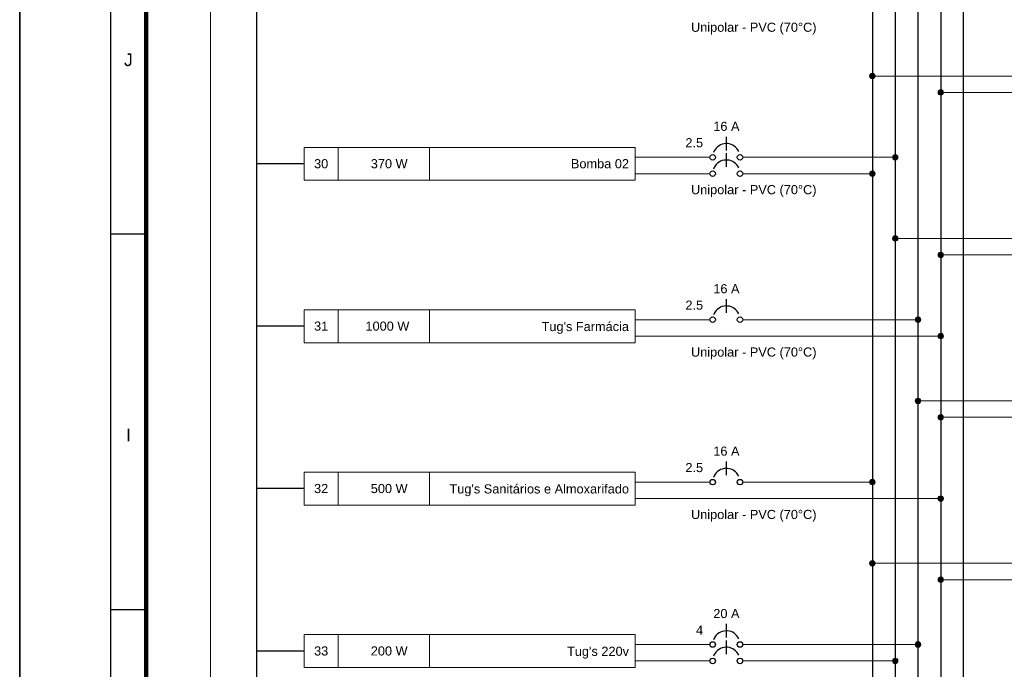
# Model space of a CAD drawing. Extents: x 5066 to 9756, y -2696 to -1109.
# Tile 26 of 208: x 9367 to 9387, y -2637 to -2624. Entities that reach past the tile are written whole.
import ezdxf
from ezdxf.enums import TextEntityAlignment as Align

# ---------------------------------------------------------------- set-up
doc = ezdxf.new("R2010")
doc.units = 0
doc.header["$MEASUREMENT"] = 0
doc.linetypes.add('NULL', pattern=[0])
doc.layers.add('Carimbo', color=2, linetype='CONTINUOUS')
doc.layers.add('Prancha', color=1, linetype='CONTINUOUS')
for name, color, linetype, lineweight in [('DI-Barramento Fase 2', 6, 'CONTINUOUS', 30), ('DI-Barramento Neutro', 6, 'CONTINUOUS', 30), ('DI-Disjuntor', 3, 'CONTINUOUS', 30), ('DI-Fios', 3, 'CONTINUOUS', 30), ('DI-Linhas do diagrama', 3, 'CONTINUOUS', 20), ('DI-Pontilhado', 3, 'CONTINUOUS', 20), ('DI-Textos do diagrama', 2, 'CONTINUOUS', 20)]:
    doc.layers.add(name, color=color, linetype=linetype, lineweight=lineweight)
doc.styles.add('Arial', font='arial.ttf')
doc.styles.add('SWIS', font='swisse.ttf')

# ---------------------------------------------------------------- blocks, each defined once
blk = doc.blocks.new('Folha A0')
at = {"layer": 'Prancha', "color": 1}
for p, q in [((-119.8, 0), (-119.8, 84.1)), ((-118, 0), (-118, 84.1)), ((-117.3, 66.825), (-118, 66.825))]:
    blk.add_line(p, q, dxfattribs=at)
at = {"layer": 'Prancha', "color": 4, "lineweight": 100}
blk.add_line((-117.3, 0.7), (-117.3, 83.4), dxfattribs=at)
at = {"layer": 'Prancha', "color": 2}
blk.add_line((-118, 59.4), (-117.3, 59.4), dxfattribs=at)
at = {"layer": 'Prancha', "color": 1}
blk.add_lwpolyline([(-119.8, 0), (0, 0), (0, 84.1), (-119.8, 84.1)], close=True, dxfattribs=at)
at = {"layer": 'Prancha', "color": 1, "style": 'SWIS'}
for s, p in [('J', (-117.65, 70.078)), ('I', (-117.65, 62.653))]:
    blk.add_text(s, height=0.25, dxfattribs=at).set_placement(p, align=Align.BOTTOM_CENTER)

msp = doc.modelspace()

# ---------------------------------------------------------------- hatches: boundary and pattern name
at = {"layer": 'DI-Linhas do diagrama', "linetype": 'Continuous'}
for points in [[(9384.128, -2625.244), (9384.128, -2625.24), (9384.127, -2625.235), (9384.126, -2625.23), (9384.125, -2625.226), (9384.123, -2625.222), (9384.121, -2625.217), (9384.118, -2625.213), (9384.115, -2625.21), (9384.112, -2625.206), (9384.109, -2625.203), (9384.105, -2625.2), (9384.101, -2625.198), (9384.097, -2625.195), (9384.092, -2625.194), (9384.088, -2625.192), (9384.083, -2625.191), (9384.078, -2625.191), (9384.074, -2625.19), (9384.069, -2625.191), (9384.064, -2625.191), (9384.06, -2625.192), (9384.055, -2625.194), (9384.051, -2625.195), (9384.047, -2625.198), (9384.043, -2625.2), (9384.039, -2625.203), (9384.035, -2625.206), (9384.032, -2625.21), (9384.029, -2625.213), (9384.027, -2625.217), (9384.025, -2625.222), (9384.023, -2625.226), (9384.021, -2625.23), (9384.02, -2625.235), (9384.02, -2625.24), (9384.02, -2625.244), (9384.02, -2625.249), (9384.02, -2625.254), (9384.021, -2625.258), (9384.023, -2625.263), (9384.025, -2625.267), (9384.027, -2625.272), (9384.029, -2625.276), (9384.032, -2625.279), (9384.035, -2625.283), (9384.039, -2625.286), (9384.043, -2625.289), (9384.047, -2625.291), (9384.051, -2625.294), (9384.055, -2625.295), (9384.06, -2625.297), (9384.064, -2625.298), (9384.069, -2625.298), (9384.074, -2625.299), (9384.078, -2625.298), (9384.083, -2625.298), (9384.088, -2625.297), (9384.092, -2625.295), (9384.097, -2625.294), (9384.101, -2625.291), (9384.105, -2625.289), (9384.109, -2625.286), (9384.112, -2625.283), (9384.115, -2625.279), (9384.118, -2625.276), (9384.121, -2625.272), (9384.123, -2625.267), (9384.125, -2625.263), (9384.126, -2625.258), (9384.127, -2625.254), (9384.128, -2625.249)], [(9385.482, -2625.569), (9385.481, -2625.565), (9385.481, -2625.56), (9385.48, -2625.555), (9385.478, -2625.551), (9385.477, -2625.546), (9385.474, -2625.542), (9385.472, -2625.538), (9385.469, -2625.535), (9385.466, -2625.531), (9385.462, -2625.528), (9385.459, -2625.525), (9385.455, -2625.522), (9385.45, -2625.52), (9385.446, -2625.518), (9385.442, -2625.517), (9385.437, -2625.516), (9385.432, -2625.515), (9385.427, -2625.515), (9385.423, -2625.515), (9385.418, -2625.516), (9385.413, -2625.517), (9385.409, -2625.518), (9385.405, -2625.52), (9385.4, -2625.522), (9385.396, -2625.525), (9385.393, -2625.528), (9385.389, -2625.531), (9385.386, -2625.535), (9385.383, -2625.538), (9385.381, -2625.542), (9385.378, -2625.546), (9385.377, -2625.551), (9385.375, -2625.555), (9385.374, -2625.56), (9385.374, -2625.565), (9385.373, -2625.569), (9385.374, -2625.574), (9385.374, -2625.579), (9385.375, -2625.583), (9385.377, -2625.588), (9385.378, -2625.592), (9385.381, -2625.596), (9385.383, -2625.6), (9385.386, -2625.604), (9385.389, -2625.608), (9385.393, -2625.611), (9385.396, -2625.614), (9385.4, -2625.616), (9385.405, -2625.618), (9385.409, -2625.62), (9385.413, -2625.622), (9385.418, -2625.623), (9385.423, -2625.623), (9385.427, -2625.624), (9385.432, -2625.623), (9385.437, -2625.623), (9385.442, -2625.622), (9385.446, -2625.62), (9385.45, -2625.618), (9385.455, -2625.616), (9385.459, -2625.614), (9385.462, -2625.611), (9385.466, -2625.608), (9385.469, -2625.604), (9385.472, -2625.6), (9385.474, -2625.596), (9385.477, -2625.592), (9385.478, -2625.588), (9385.48, -2625.583), (9385.481, -2625.579), (9385.481, -2625.574)], [(9384.579, -2626.851), (9384.579, -2626.846), (9384.578, -2626.842), (9384.577, -2626.837), (9384.576, -2626.832), (9384.574, -2626.828), (9384.572, -2626.824), (9384.569, -2626.82), (9384.566, -2626.816), (9384.563, -2626.813), (9384.56, -2626.809), (9384.556, -2626.807), (9384.552, -2626.804), (9384.548, -2626.802), (9384.544, -2626.8), (9384.539, -2626.799), (9384.534, -2626.798), (9384.53, -2626.797), (9384.525, -2626.797), (9384.52, -2626.797), (9384.516, -2626.798), (9384.511, -2626.799), (9384.506, -2626.8), (9384.502, -2626.802), (9384.498, -2626.804), (9384.494, -2626.807), (9384.49, -2626.809), (9384.487, -2626.813), (9384.484, -2626.816), (9384.481, -2626.82), (9384.478, -2626.824), (9384.476, -2626.828), (9384.474, -2626.832), (9384.473, -2626.837), (9384.472, -2626.842), (9384.471, -2626.846), (9384.471, -2626.851), (9384.471, -2626.856), (9384.472, -2626.86), (9384.473, -2626.865), (9384.474, -2626.869), (9384.476, -2626.874), (9384.478, -2626.878), (9384.481, -2626.882), (9384.484, -2626.886), (9384.487, -2626.889), (9384.49, -2626.892), (9384.494, -2626.895), (9384.498, -2626.898), (9384.502, -2626.9), (9384.506, -2626.902), (9384.511, -2626.903), (9384.516, -2626.904), (9384.52, -2626.905), (9384.525, -2626.905), (9384.53, -2626.905), (9384.534, -2626.904), (9384.539, -2626.903), (9384.544, -2626.902), (9384.548, -2626.9), (9384.552, -2626.898), (9384.556, -2626.895), (9384.56, -2626.892), (9384.563, -2626.889), (9384.566, -2626.886), (9384.569, -2626.882), (9384.572, -2626.878), (9384.574, -2626.874), (9384.576, -2626.869), (9384.577, -2626.865), (9384.578, -2626.86), (9384.579, -2626.856)], [(9384.128, -2627.176), (9384.128, -2627.171), (9384.127, -2627.166), (9384.126, -2627.162), (9384.125, -2627.157), (9384.123, -2627.153), (9384.121, -2627.149), (9384.118, -2627.145), (9384.115, -2627.141), (9384.112, -2627.138), (9384.109, -2627.134), (9384.105, -2627.131), (9384.101, -2627.129), (9384.097, -2627.127), (9384.092, -2627.125), (9384.088, -2627.123), (9384.083, -2627.122), (9384.078, -2627.122), (9384.074, -2627.122), (9384.069, -2627.122), (9384.064, -2627.122), (9384.06, -2627.123), (9384.055, -2627.125), (9384.051, -2627.127), (9384.047, -2627.129), (9384.043, -2627.131), (9384.039, -2627.134), (9384.035, -2627.138), (9384.032, -2627.141), (9384.029, -2627.145), (9384.027, -2627.149), (9384.025, -2627.153), (9384.023, -2627.157), (9384.021, -2627.162), (9384.02, -2627.166), (9384.02, -2627.171), (9384.02, -2627.176), (9384.02, -2627.181), (9384.02, -2627.185), (9384.021, -2627.19), (9384.023, -2627.194), (9384.025, -2627.199), (9384.027, -2627.203), (9384.029, -2627.207), (9384.032, -2627.211), (9384.035, -2627.214), (9384.039, -2627.217), (9384.043, -2627.22), (9384.047, -2627.223), (9384.051, -2627.225), (9384.055, -2627.227), (9384.06, -2627.228), (9384.064, -2627.229), (9384.069, -2627.23), (9384.074, -2627.23), (9384.078, -2627.23), (9384.083, -2627.229), (9384.088, -2627.228), (9384.092, -2627.227), (9384.097, -2627.225), (9384.101, -2627.223), (9384.105, -2627.22), (9384.109, -2627.217), (9384.112, -2627.214), (9384.115, -2627.211), (9384.118, -2627.207), (9384.121, -2627.203), (9384.123, -2627.199), (9384.125, -2627.194), (9384.126, -2627.19), (9384.127, -2627.185), (9384.128, -2627.181)], [(9384.579, -2628.457), (9384.579, -2628.453), (9384.578, -2628.448), (9384.577, -2628.443), (9384.576, -2628.439), (9384.574, -2628.434), (9384.572, -2628.43), (9384.569, -2628.426), (9384.566, -2628.423), (9384.563, -2628.419), (9384.56, -2628.416), (9384.556, -2628.413), (9384.552, -2628.41), (9384.548, -2628.408), (9384.544, -2628.406), (9384.539, -2628.405), (9384.534, -2628.404), (9384.53, -2628.403), (9384.525, -2628.403), (9384.52, -2628.403), (9384.516, -2628.404), (9384.511, -2628.405), (9384.506, -2628.406), (9384.502, -2628.408), (9384.498, -2628.41), (9384.494, -2628.413), (9384.49, -2628.416), (9384.487, -2628.419), (9384.484, -2628.423), (9384.481, -2628.426), (9384.478, -2628.43), (9384.476, -2628.434), (9384.474, -2628.439), (9384.473, -2628.443), (9384.472, -2628.448), (9384.471, -2628.453), (9384.471, -2628.457), (9384.471, -2628.462), (9384.472, -2628.467), (9384.473, -2628.471), (9384.474, -2628.476), (9384.476, -2628.48), (9384.478, -2628.484), (9384.481, -2628.488), (9384.484, -2628.492), (9384.487, -2628.496), (9384.49, -2628.499), (9384.494, -2628.502), (9384.498, -2628.504), (9384.502, -2628.506), (9384.506, -2628.508), (9384.511, -2628.51), (9384.516, -2628.511), (9384.52, -2628.511), (9384.525, -2628.512), (9384.53, -2628.511), (9384.534, -2628.511), (9384.539, -2628.51), (9384.544, -2628.508), (9384.548, -2628.506), (9384.552, -2628.504), (9384.556, -2628.502), (9384.56, -2628.499), (9384.563, -2628.496), (9384.566, -2628.492), (9384.569, -2628.488), (9384.572, -2628.484), (9384.574, -2628.48), (9384.576, -2628.476), (9384.577, -2628.471), (9384.578, -2628.467), (9384.579, -2628.462)], [(9385.482, -2628.782), (9385.481, -2628.778), (9385.481, -2628.773), (9385.48, -2628.768), (9385.478, -2628.764), (9385.477, -2628.759), (9385.474, -2628.755), (9385.472, -2628.751), (9385.469, -2628.747), (9385.466, -2628.744), (9385.462, -2628.741), (9385.459, -2628.738), (9385.455, -2628.735), (9385.45, -2628.733), (9385.446, -2628.731), (9385.442, -2628.73), (9385.437, -2628.729), (9385.432, -2628.728), (9385.427, -2628.728), (9385.423, -2628.728), (9385.418, -2628.729), (9385.413, -2628.73), (9385.409, -2628.731), (9385.405, -2628.733), (9385.4, -2628.735), (9385.396, -2628.738), (9385.393, -2628.741), (9385.389, -2628.744), (9385.386, -2628.747), (9385.383, -2628.751), (9385.381, -2628.755), (9385.378, -2628.759), (9385.377, -2628.764), (9385.375, -2628.768), (9385.374, -2628.773), (9385.374, -2628.778), (9385.373, -2628.782), (9385.374, -2628.787), (9385.374, -2628.792), (9385.375, -2628.796), (9385.377, -2628.801), (9385.378, -2628.805), (9385.381, -2628.809), (9385.383, -2628.813), (9385.386, -2628.817), (9385.389, -2628.821), (9385.393, -2628.824), (9385.396, -2628.827), (9385.4, -2628.829), (9385.405, -2628.831), (9385.409, -2628.833), (9385.413, -2628.835), (9385.418, -2628.836), (9385.423, -2628.836), (9385.427, -2628.836), (9385.432, -2628.836), (9385.437, -2628.836), (9385.442, -2628.835), (9385.446, -2628.833), (9385.45, -2628.831), (9385.455, -2628.829), (9385.459, -2628.827), (9385.462, -2628.824), (9385.466, -2628.821), (9385.469, -2628.817), (9385.472, -2628.813), (9385.474, -2628.809), (9385.477, -2628.805), (9385.478, -2628.801), (9385.48, -2628.796), (9385.481, -2628.792), (9385.481, -2628.787)], [(9385.03, -2630.064), (9385.03, -2630.059), (9385.03, -2630.054), (9385.029, -2630.05), (9385.027, -2630.045), (9385.025, -2630.041), (9385.023, -2630.037), (9385.021, -2630.033), (9385.018, -2630.029), (9385.015, -2630.026), (9385.011, -2630.022), (9385.007, -2630.019), (9385.003, -2630.017), (9384.999, -2630.015), (9384.995, -2630.013), (9384.99, -2630.011), (9384.986, -2630.01), (9384.981, -2630.01), (9384.976, -2630.01), (9384.972, -2630.01), (9384.967, -2630.01), (9384.962, -2630.011), (9384.958, -2630.013), (9384.953, -2630.015), (9384.949, -2630.017), (9384.945, -2630.019), (9384.941, -2630.022), (9384.938, -2630.026), (9384.935, -2630.029), (9384.932, -2630.033), (9384.929, -2630.037), (9384.927, -2630.041), (9384.925, -2630.045), (9384.924, -2630.05), (9384.923, -2630.054), (9384.922, -2630.059), (9384.922, -2630.064), (9384.922, -2630.069), (9384.923, -2630.073), (9384.924, -2630.078), (9384.925, -2630.082), (9384.927, -2630.087), (9384.929, -2630.091), (9384.932, -2630.095), (9384.935, -2630.099), (9384.938, -2630.102), (9384.941, -2630.105), (9384.945, -2630.108), (9384.949, -2630.111), (9384.953, -2630.113), (9384.958, -2630.115), (9384.962, -2630.116), (9384.967, -2630.117), (9384.972, -2630.118), (9384.976, -2630.118), (9384.981, -2630.118), (9384.986, -2630.117), (9384.99, -2630.116), (9384.995, -2630.115), (9384.999, -2630.113), (9385.003, -2630.111), (9385.007, -2630.108), (9385.011, -2630.105), (9385.015, -2630.102), (9385.018, -2630.099), (9385.021, -2630.095), (9385.023, -2630.091), (9385.025, -2630.087), (9385.027, -2630.082), (9385.029, -2630.078), (9385.03, -2630.073), (9385.03, -2630.069)], [(9385.482, -2630.389), (9385.481, -2630.384), (9385.481, -2630.379), (9385.48, -2630.375), (9385.478, -2630.37), (9385.477, -2630.366), (9385.474, -2630.362), (9385.472, -2630.358), (9385.469, -2630.354), (9385.466, -2630.35), (9385.462, -2630.347), (9385.459, -2630.344), (9385.455, -2630.342), (9385.45, -2630.34), (9385.446, -2630.338), (9385.442, -2630.336), (9385.437, -2630.335), (9385.432, -2630.335), (9385.427, -2630.335), (9385.423, -2630.335), (9385.418, -2630.335), (9385.413, -2630.336), (9385.409, -2630.338), (9385.405, -2630.34), (9385.4, -2630.342), (9385.396, -2630.344), (9385.393, -2630.347), (9385.389, -2630.35), (9385.386, -2630.354), (9385.383, -2630.358), (9385.381, -2630.362), (9385.378, -2630.366), (9385.377, -2630.37), (9385.375, -2630.375), (9385.374, -2630.379), (9385.374, -2630.384), (9385.373, -2630.389), (9385.374, -2630.393), (9385.374, -2630.398), (9385.375, -2630.403), (9385.377, -2630.407), (9385.378, -2630.412), (9385.381, -2630.416), (9385.383, -2630.42), (9385.386, -2630.424), (9385.389, -2630.427), (9385.393, -2630.43), (9385.396, -2630.433), (9385.4, -2630.436), (9385.405, -2630.438), (9385.409, -2630.44), (9385.413, -2630.441), (9385.418, -2630.442), (9385.423, -2630.443), (9385.427, -2630.443), (9385.432, -2630.443), (9385.437, -2630.442), (9385.442, -2630.441), (9385.446, -2630.44), (9385.45, -2630.438), (9385.455, -2630.436), (9385.459, -2630.433), (9385.462, -2630.43), (9385.466, -2630.427), (9385.469, -2630.424), (9385.472, -2630.42), (9385.474, -2630.416), (9385.477, -2630.412), (9385.478, -2630.407), (9385.48, -2630.403), (9385.481, -2630.398), (9385.481, -2630.393)], [(9385.03, -2631.67), (9385.03, -2631.666), (9385.03, -2631.661), (9385.029, -2631.656), (9385.027, -2631.652), (9385.025, -2631.647), (9385.023, -2631.643), (9385.021, -2631.639), (9385.018, -2631.635), (9385.015, -2631.632), (9385.011, -2631.629), (9385.007, -2631.626), (9385.003, -2631.623), (9384.999, -2631.621), (9384.995, -2631.619), (9384.99, -2631.618), (9384.986, -2631.617), (9384.981, -2631.616), (9384.976, -2631.616), (9384.972, -2631.616), (9384.967, -2631.617), (9384.962, -2631.618), (9384.958, -2631.619), (9384.953, -2631.621), (9384.949, -2631.623), (9384.945, -2631.626), (9384.941, -2631.629), (9384.938, -2631.632), (9384.935, -2631.635), (9384.932, -2631.639), (9384.929, -2631.643), (9384.927, -2631.647), (9384.925, -2631.652), (9384.924, -2631.656), (9384.923, -2631.661), (9384.922, -2631.666), (9384.922, -2631.67), (9384.922, -2631.675), (9384.923, -2631.68), (9384.924, -2631.684), (9384.925, -2631.689), (9384.927, -2631.693), (9384.929, -2631.697), (9384.932, -2631.701), (9384.935, -2631.705), (9384.938, -2631.709), (9384.941, -2631.712), (9384.945, -2631.715), (9384.949, -2631.717), (9384.953, -2631.719), (9384.958, -2631.721), (9384.962, -2631.723), (9384.967, -2631.724), (9384.972, -2631.724), (9384.976, -2631.724), (9384.981, -2631.724), (9384.986, -2631.724), (9384.99, -2631.723), (9384.995, -2631.721), (9384.999, -2631.719), (9385.003, -2631.717), (9385.007, -2631.715), (9385.011, -2631.712), (9385.015, -2631.709), (9385.018, -2631.705), (9385.021, -2631.701), (9385.023, -2631.697), (9385.025, -2631.693), (9385.027, -2631.689), (9385.029, -2631.684), (9385.03, -2631.68), (9385.03, -2631.675)], [(9385.482, -2631.995), (9385.481, -2631.99), (9385.481, -2631.986), (9385.48, -2631.981), (9385.478, -2631.977), (9385.477, -2631.972), (9385.474, -2631.968), (9385.472, -2631.964), (9385.469, -2631.96), (9385.466, -2631.957), (9385.462, -2631.954), (9385.459, -2631.951), (9385.455, -2631.948), (9385.45, -2631.946), (9385.446, -2631.944), (9385.442, -2631.943), (9385.437, -2631.942), (9385.432, -2631.941), (9385.427, -2631.941), (9385.423, -2631.941), (9385.418, -2631.942), (9385.413, -2631.943), (9385.409, -2631.944), (9385.405, -2631.946), (9385.4, -2631.948), (9385.396, -2631.951), (9385.393, -2631.954), (9385.389, -2631.957), (9385.386, -2631.96), (9385.383, -2631.964), (9385.381, -2631.968), (9385.378, -2631.972), (9385.377, -2631.977), (9385.375, -2631.981), (9385.374, -2631.986), (9385.374, -2631.99), (9385.373, -2631.995), (9385.374, -2632), (9385.374, -2632.005), (9385.375, -2632.009), (9385.377, -2632.014), (9385.378, -2632.018), (9385.381, -2632.022), (9385.383, -2632.026), (9385.386, -2632.03), (9385.389, -2632.033), (9385.393, -2632.037), (9385.396, -2632.04), (9385.4, -2632.042), (9385.405, -2632.044), (9385.409, -2632.046), (9385.413, -2632.047), (9385.418, -2632.048), (9385.423, -2632.049), (9385.427, -2632.049), (9385.432, -2632.049), (9385.437, -2632.048), (9385.442, -2632.047), (9385.446, -2632.046), (9385.45, -2632.044), (9385.455, -2632.042), (9385.459, -2632.04), (9385.462, -2632.037), (9385.466, -2632.033), (9385.469, -2632.03), (9385.472, -2632.026), (9385.474, -2632.022), (9385.477, -2632.018), (9385.478, -2632.014), (9385.48, -2632.009), (9385.481, -2632.005), (9385.481, -2632)], [(9384.128, -2633.277), (9384.128, -2633.272), (9384.127, -2633.267), (9384.126, -2633.263), (9384.125, -2633.258), (9384.123, -2633.254), (9384.121, -2633.25), (9384.118, -2633.246), (9384.115, -2633.242), (9384.112, -2633.238), (9384.109, -2633.235), (9384.105, -2633.232), (9384.101, -2633.23), (9384.097, -2633.228), (9384.092, -2633.226), (9384.088, -2633.224), (9384.083, -2633.223), (9384.078, -2633.223), (9384.074, -2633.223), (9384.069, -2633.223), (9384.064, -2633.223), (9384.06, -2633.224), (9384.055, -2633.226), (9384.051, -2633.228), (9384.047, -2633.23), (9384.043, -2633.232), (9384.039, -2633.235), (9384.035, -2633.238), (9384.032, -2633.242), (9384.029, -2633.246), (9384.027, -2633.25), (9384.025, -2633.254), (9384.023, -2633.258), (9384.021, -2633.263), (9384.02, -2633.267), (9384.02, -2633.272), (9384.02, -2633.277), (9384.02, -2633.281), (9384.02, -2633.286), (9384.021, -2633.291), (9384.023, -2633.295), (9384.025, -2633.3), (9384.027, -2633.304), (9384.029, -2633.308), (9384.032, -2633.312), (9384.035, -2633.315), (9384.039, -2633.318), (9384.043, -2633.321), (9384.047, -2633.324), (9384.051, -2633.326), (9384.055, -2633.328), (9384.06, -2633.329), (9384.064, -2633.33), (9384.069, -2633.331), (9384.074, -2633.331), (9384.078, -2633.331), (9384.083, -2633.33), (9384.088, -2633.329), (9384.092, -2633.328), (9384.097, -2633.326), (9384.101, -2633.324), (9384.105, -2633.321), (9384.109, -2633.318), (9384.112, -2633.315), (9384.115, -2633.312), (9384.118, -2633.308), (9384.121, -2633.304), (9384.123, -2633.3), (9384.125, -2633.295), (9384.126, -2633.291), (9384.127, -2633.286), (9384.128, -2633.281)], [(9385.482, -2633.602), (9385.481, -2633.597), (9385.481, -2633.592), (9385.48, -2633.588), (9385.478, -2633.583), (9385.477, -2633.579), (9385.474, -2633.575), (9385.472, -2633.571), (9385.469, -2633.567), (9385.466, -2633.563), (9385.462, -2633.56), (9385.459, -2633.557), (9385.455, -2633.555), (9385.45, -2633.553), (9385.446, -2633.551), (9385.442, -2633.549), (9385.437, -2633.548), (9385.432, -2633.548), (9385.427, -2633.547), (9385.423, -2633.548), (9385.418, -2633.548), (9385.413, -2633.549), (9385.409, -2633.551), (9385.405, -2633.553), (9385.4, -2633.555), (9385.396, -2633.557), (9385.393, -2633.56), (9385.389, -2633.563), (9385.386, -2633.567), (9385.383, -2633.571), (9385.381, -2633.575), (9385.378, -2633.579), (9385.377, -2633.583), (9385.375, -2633.588), (9385.374, -2633.592), (9385.374, -2633.597), (9385.373, -2633.602), (9385.374, -2633.606), (9385.374, -2633.611), (9385.375, -2633.616), (9385.377, -2633.62), (9385.378, -2633.624), (9385.381, -2633.629), (9385.383, -2633.633), (9385.386, -2633.636), (9385.389, -2633.64), (9385.393, -2633.643), (9385.396, -2633.646), (9385.4, -2633.648), (9385.405, -2633.651), (9385.409, -2633.652), (9385.413, -2633.654), (9385.418, -2633.655), (9385.423, -2633.656), (9385.427, -2633.656), (9385.432, -2633.656), (9385.437, -2633.655), (9385.442, -2633.654), (9385.446, -2633.652), (9385.45, -2633.651), (9385.455, -2633.648), (9385.459, -2633.646), (9385.462, -2633.643), (9385.466, -2633.64), (9385.469, -2633.636), (9385.472, -2633.633), (9385.474, -2633.629), (9385.477, -2633.624), (9385.478, -2633.62), (9385.48, -2633.616), (9385.481, -2633.611), (9385.481, -2633.606)], [(9384.128, -2634.883), (9384.128, -2634.878), (9384.127, -2634.874), (9384.126, -2634.869), (9384.125, -2634.865), (9384.123, -2634.86), (9384.121, -2634.856), (9384.118, -2634.852), (9384.115, -2634.848), (9384.112, -2634.845), (9384.109, -2634.842), (9384.105, -2634.839), (9384.101, -2634.836), (9384.097, -2634.834), (9384.092, -2634.832), (9384.088, -2634.831), (9384.083, -2634.83), (9384.078, -2634.829), (9384.074, -2634.829), (9384.069, -2634.829), (9384.064, -2634.83), (9384.06, -2634.831), (9384.055, -2634.832), (9384.051, -2634.834), (9384.047, -2634.836), (9384.043, -2634.839), (9384.039, -2634.842), (9384.035, -2634.845), (9384.032, -2634.848), (9384.029, -2634.852), (9384.027, -2634.856), (9384.025, -2634.86), (9384.023, -2634.865), (9384.021, -2634.869), (9384.02, -2634.874), (9384.02, -2634.878), (9384.02, -2634.883), (9384.02, -2634.888), (9384.02, -2634.893), (9384.021, -2634.897), (9384.023, -2634.902), (9384.025, -2634.906), (9384.027, -2634.91), (9384.029, -2634.914), (9384.032, -2634.918), (9384.035, -2634.921), (9384.039, -2634.925), (9384.043, -2634.928), (9384.047, -2634.93), (9384.051, -2634.932), (9384.055, -2634.934), (9384.06, -2634.935), (9384.064, -2634.936), (9384.069, -2634.937), (9384.074, -2634.937), (9384.078, -2634.937), (9384.083, -2634.936), (9384.088, -2634.935), (9384.092, -2634.934), (9384.097, -2634.932), (9384.101, -2634.93), (9384.105, -2634.928), (9384.109, -2634.925), (9384.112, -2634.921), (9384.115, -2634.918), (9384.118, -2634.914), (9384.121, -2634.91), (9384.123, -2634.906), (9384.125, -2634.902), (9384.126, -2634.897), (9384.127, -2634.893), (9384.128, -2634.888)], [(9385.482, -2635.208), (9385.481, -2635.203), (9385.481, -2635.199), (9385.48, -2635.194), (9385.478, -2635.19), (9385.477, -2635.185), (9385.474, -2635.181), (9385.472, -2635.177), (9385.469, -2635.173), (9385.466, -2635.17), (9385.462, -2635.167), (9385.459, -2635.164), (9385.455, -2635.161), (9385.45, -2635.159), (9385.446, -2635.157), (9385.442, -2635.156), (9385.437, -2635.155), (9385.432, -2635.154), (9385.427, -2635.154), (9385.423, -2635.154), (9385.418, -2635.155), (9385.413, -2635.156), (9385.409, -2635.157), (9385.405, -2635.159), (9385.4, -2635.161), (9385.396, -2635.164), (9385.393, -2635.167), (9385.389, -2635.17), (9385.386, -2635.173), (9385.383, -2635.177), (9385.381, -2635.181), (9385.378, -2635.185), (9385.377, -2635.19), (9385.375, -2635.194), (9385.374, -2635.199), (9385.374, -2635.203), (9385.373, -2635.208), (9385.374, -2635.213), (9385.374, -2635.217), (9385.375, -2635.222), (9385.377, -2635.227), (9385.378, -2635.231), (9385.381, -2635.235), (9385.383, -2635.239), (9385.386, -2635.243), (9385.389, -2635.246), (9385.393, -2635.25), (9385.396, -2635.252), (9385.4, -2635.255), (9385.405, -2635.257), (9385.409, -2635.259), (9385.413, -2635.26), (9385.418, -2635.261), (9385.423, -2635.262), (9385.427, -2635.262), (9385.432, -2635.262), (9385.437, -2635.261), (9385.442, -2635.26), (9385.446, -2635.259), (9385.45, -2635.257), (9385.455, -2635.255), (9385.459, -2635.252), (9385.462, -2635.25), (9385.466, -2635.246), (9385.469, -2635.243), (9385.472, -2635.239), (9385.474, -2635.235), (9385.477, -2635.231), (9385.478, -2635.227), (9385.48, -2635.222), (9385.481, -2635.217), (9385.481, -2635.213)], [(9385.03, -2636.49), (9385.03, -2636.485), (9385.03, -2636.48), (9385.029, -2636.476), (9385.027, -2636.471), (9385.025, -2636.467), (9385.023, -2636.463), (9385.021, -2636.459), (9385.018, -2636.455), (9385.015, -2636.451), (9385.011, -2636.448), (9385.007, -2636.445), (9385.003, -2636.443), (9384.999, -2636.441), (9384.995, -2636.439), (9384.99, -2636.437), (9384.986, -2636.436), (9384.981, -2636.436), (9384.976, -2636.435), (9384.972, -2636.436), (9384.967, -2636.436), (9384.962, -2636.437), (9384.958, -2636.439), (9384.953, -2636.441), (9384.949, -2636.443), (9384.945, -2636.445), (9384.941, -2636.448), (9384.938, -2636.451), (9384.935, -2636.455), (9384.932, -2636.459), (9384.929, -2636.463), (9384.927, -2636.467), (9384.925, -2636.471), (9384.924, -2636.476), (9384.923, -2636.48), (9384.922, -2636.485), (9384.922, -2636.49), (9384.922, -2636.494), (9384.923, -2636.499), (9384.924, -2636.504), (9384.925, -2636.508), (9384.927, -2636.512), (9384.929, -2636.517), (9384.932, -2636.521), (9384.935, -2636.524), (9384.938, -2636.528), (9384.941, -2636.531), (9384.945, -2636.534), (9384.949, -2636.536), (9384.953, -2636.539), (9384.958, -2636.54), (9384.962, -2636.542), (9384.967, -2636.543), (9384.972, -2636.544), (9384.976, -2636.544), (9384.981, -2636.544), (9384.986, -2636.543), (9384.99, -2636.542), (9384.995, -2636.54), (9384.999, -2636.539), (9385.003, -2636.536), (9385.007, -2636.534), (9385.011, -2636.531), (9385.015, -2636.528), (9385.018, -2636.524), (9385.021, -2636.521), (9385.023, -2636.517), (9385.025, -2636.512), (9385.027, -2636.508), (9385.029, -2636.504), (9385.03, -2636.499), (9385.03, -2636.494)], [(9384.579, -2636.815), (9384.579, -2636.81), (9384.578, -2636.805), (9384.577, -2636.8), (9384.576, -2636.796), (9384.574, -2636.792), (9384.572, -2636.787), (9384.569, -2636.783), (9384.566, -2636.78), (9384.563, -2636.776), (9384.56, -2636.773), (9384.556, -2636.77), (9384.552, -2636.768), (9384.548, -2636.765), (9384.544, -2636.764), (9384.539, -2636.762), (9384.534, -2636.761), (9384.53, -2636.761), (9384.525, -2636.76), (9384.52, -2636.761), (9384.516, -2636.761), (9384.511, -2636.762), (9384.506, -2636.764), (9384.502, -2636.765), (9384.498, -2636.768), (9384.494, -2636.77), (9384.49, -2636.773), (9384.487, -2636.776), (9384.484, -2636.78), (9384.481, -2636.783), (9384.478, -2636.787), (9384.476, -2636.792), (9384.474, -2636.796), (9384.473, -2636.8), (9384.472, -2636.805), (9384.471, -2636.81), (9384.471, -2636.815), (9384.471, -2636.819), (9384.472, -2636.824), (9384.473, -2636.829), (9384.474, -2636.833), (9384.476, -2636.837), (9384.478, -2636.842), (9384.481, -2636.846), (9384.484, -2636.849), (9384.487, -2636.853), (9384.49, -2636.856), (9384.494, -2636.859), (9384.498, -2636.861), (9384.502, -2636.864), (9384.506, -2636.865), (9384.511, -2636.867), (9384.516, -2636.868), (9384.52, -2636.868), (9384.525, -2636.869), (9384.53, -2636.868), (9384.534, -2636.868), (9384.539, -2636.867), (9384.544, -2636.865), (9384.548, -2636.864), (9384.552, -2636.861), (9384.556, -2636.859), (9384.56, -2636.856), (9384.563, -2636.853), (9384.566, -2636.849), (9384.569, -2636.846), (9384.572, -2636.842), (9384.574, -2636.837), (9384.576, -2636.833), (9384.577, -2636.829), (9384.578, -2636.824), (9384.579, -2636.819)]]:
    msp.add_hatch(color=7, dxfattribs=at).paths.add_polyline_path(points)

# ---------------------------------------------------------------- linework, layer by layer
at = {"layer": 'Carimbo', "color": 116, "true_color": 0x136734}
msp.add_line((9385.879, -2691.726), (9385.879, -2614.328), dxfattribs=at)
at = {"layer": 'Carimbo', "color": 252, "true_color": 0x939598}
msp.add_line((9384.074, -2615.465), (9384.074, -2691.726), dxfattribs=at)
at = {"layer": 'Carimbo', "color": 242, "true_color": 0xcd2027}
msp.add_line((9384.976, -2615.465), (9384.976, -2691.726), dxfattribs=at)
at = {"layer": 'DI-Barramento Fase 2', "color": 250, "true_color": 0x1e1e1e}
msp.add_line((9384.525, -2615.465), (9384.525, -2691.726), dxfattribs=at)
at = {"layer": 'DI-Barramento Neutro', "color": 142}
msp.add_line((9385.427, -2614.328), (9385.427, -2691.726), dxfattribs=at)
at = {"layer": 'DI-Disjuntor'}
for p, q in [((9381.186, -2626.716), (9381.186, -2626.445)), ((9381.186, -2627.04), (9381.186, -2626.77)), ((9381.186, -2629.928), (9381.186, -2629.658)), ((9381.186, -2633.141), (9381.186, -2632.871)), ((9381.186, -2636.354), (9381.186, -2636.083)), ((9381.186, -2636.679), (9381.186, -2636.408))]:
    msp.add_line(p, q, dxfattribs=at)
for points in [[(9381.431, -2626.736), (9381.414, -2626.705), (9381.393, -2626.677), (9381.369, -2626.651), (9381.341, -2626.629), (9381.311, -2626.611), (9381.278, -2626.596), (9381.244, -2626.587), (9381.209, -2626.581), (9381.174, -2626.58), (9381.139, -2626.584), (9381.104, -2626.593), (9381.071, -2626.606), (9381.04, -2626.623), (9381.012, -2626.643), (9380.986, -2626.668), (9380.964, -2626.696), (9380.946, -2626.726), (9380.931, -2626.758)], [(9381.431, -2627.061), (9381.414, -2627.03), (9381.393, -2627.002), (9381.369, -2626.976), (9381.341, -2626.954), (9381.311, -2626.936), (9381.278, -2626.921), (9381.244, -2626.911), (9381.209, -2626.906), (9381.174, -2626.905), (9381.139, -2626.909), (9381.104, -2626.918), (9381.071, -2626.93), (9381.04, -2626.947), (9381.012, -2626.968), (9380.986, -2626.993), (9380.964, -2627.021), (9380.946, -2627.051), (9380.931, -2627.083)], [(9381.431, -2629.949), (9381.414, -2629.918), (9381.393, -2629.89), (9381.369, -2629.864), (9381.341, -2629.842), (9381.311, -2629.824), (9381.278, -2629.809), (9381.244, -2629.799), (9381.209, -2629.794), (9381.174, -2629.793), (9381.139, -2629.797), (9381.104, -2629.806), (9381.071, -2629.818), (9381.04, -2629.835), (9381.012, -2629.856), (9380.986, -2629.881), (9380.964, -2629.909), (9380.946, -2629.939), (9380.931, -2629.971)], [(9381.431, -2633.162), (9381.414, -2633.131), (9381.393, -2633.103), (9381.369, -2633.077), (9381.341, -2633.055), (9381.311, -2633.037), (9381.278, -2633.022), (9381.244, -2633.012), (9381.209, -2633.007), (9381.174, -2633.006), (9381.139, -2633.01), (9381.104, -2633.018), (9381.071, -2633.031), (9381.04, -2633.048), (9381.012, -2633.069), (9380.986, -2633.094), (9380.964, -2633.121), (9380.946, -2633.152), (9380.931, -2633.184)], [(9381.431, -2636.375), (9381.414, -2636.344), (9381.393, -2636.316), (9381.369, -2636.29), (9381.341, -2636.268), (9381.311, -2636.249), (9381.278, -2636.235), (9381.244, -2636.225), (9381.209, -2636.22), (9381.174, -2636.219), (9381.139, -2636.223), (9381.104, -2636.231), (9381.071, -2636.244), (9381.04, -2636.261), (9381.012, -2636.282), (9380.986, -2636.307), (9380.964, -2636.334), (9380.946, -2636.365), (9380.931, -2636.397)], [(9381.431, -2636.7), (9381.414, -2636.669), (9381.393, -2636.64), (9381.369, -2636.615), (9381.341, -2636.593), (9381.311, -2636.574), (9381.278, -2636.56), (9381.244, -2636.55), (9381.209, -2636.545), (9381.174, -2636.544), (9381.139, -2636.548), (9381.104, -2636.556), (9381.071, -2636.569), (9381.04, -2636.586), (9381.012, -2636.607), (9380.986, -2636.632), (9380.964, -2636.659), (9380.946, -2636.689), (9380.931, -2636.722)]]:
    msp.add_lwpolyline(points, dxfattribs=at)
for centre in [(9380.915, -2626.851), (9381.456, -2626.851), (9380.915, -2627.176), (9381.456, -2627.176), (9380.915, -2630.064), (9381.456, -2630.064), (9380.915, -2633.277), (9381.456, -2633.277), (9380.915, -2636.49), (9381.456, -2636.49), (9380.915, -2636.815), (9381.456, -2636.815)]:
    msp.add_circle(centre, 0.0541, dxfattribs=at)
at = {"layer": 'DI-Fios'}
for p, q in [((9371.894, -2692.809), (9371.894, -2618.028)), ((9372.83, -2626.981), (9371.894, -2626.981)), ((9372.83, -2630.194), (9371.894, -2630.194)), ((9372.83, -2633.407), (9371.894, -2633.407)), ((9372.83, -2636.62), (9371.894, -2636.62))]:
    msp.add_line(p, q, dxfattribs=at)
at = {"layer": 'DI-Linhas do diagrama'}
for p, q in [((9384.074, -2625.244), (9388.442, -2625.244)), ((9385.427, -2625.569), (9390.572, -2625.569)), ((9379.381, -2626.656), (9372.83, -2626.656)), ((9372.83, -2626.656), (9372.83, -2627.306)), ((9373.507, -2627.306), (9373.507, -2626.656)), ((9375.312, -2627.306), (9375.312, -2626.656)), ((9379.381, -2627.306), (9379.381, -2626.656)), ((9379.381, -2626.851), (9380.861, -2626.851)), ((9384.525, -2626.851), (9381.511, -2626.851)), ((9372.83, -2627.306), (9379.381, -2627.306)), ((9379.381, -2627.176), (9380.861, -2627.176)), ((9384.074, -2627.176), (9381.511, -2627.176)), ((9384.525, -2628.457), (9388.442, -2628.457)), ((9385.427, -2628.782), (9390.572, -2628.782)), ((9379.381, -2629.869), (9372.83, -2629.869)), ((9372.83, -2629.869), (9372.83, -2630.519)), ((9373.507, -2630.519), (9373.507, -2629.869)), ((9375.312, -2630.519), (9375.312, -2629.869)), ((9379.381, -2630.519), (9379.381, -2629.869)), ((9379.381, -2630.064), (9380.861, -2630.064)), ((9384.976, -2630.064), (9381.511, -2630.064)), ((9379.381, -2630.389), (9385.427, -2630.389)), ((9372.83, -2630.519), (9379.381, -2630.519)), ((9384.976, -2631.67), (9388.442, -2631.67)), ((9385.427, -2631.995), (9390.572, -2631.995)), ((9379.381, -2633.082), (9372.83, -2633.082)), ((9372.83, -2633.082), (9372.83, -2633.732)), ((9373.507, -2633.732), (9373.507, -2633.082)), ((9375.312, -2633.732), (9375.312, -2633.082)), ((9379.381, -2633.732), (9379.381, -2633.082)), ((9379.381, -2633.277), (9380.861, -2633.277)), ((9384.074, -2633.277), (9381.511, -2633.277)), ((9372.83, -2633.732), (9379.381, -2633.732)), ((9379.381, -2633.602), (9385.427, -2633.602)), ((9384.074, -2634.883), (9388.442, -2634.883)), ((9385.427, -2635.208), (9390.572, -2635.208)), ((9379.381, -2636.295), (9372.83, -2636.295)), ((9372.83, -2636.295), (9372.83, -2636.944)), ((9373.507, -2636.944), (9373.507, -2636.295)), ((9375.312, -2636.944), (9375.312, -2636.295)), ((9379.381, -2636.944), (9379.381, -2636.295)), ((9379.381, -2636.49), (9380.861, -2636.49)), ((9384.976, -2636.49), (9381.511, -2636.49)), ((9379.381, -2636.815), (9380.861, -2636.815)), ((9384.525, -2636.815), (9381.511, -2636.815)), ((9372.83, -2636.944), (9379.381, -2636.944))]:
    msp.add_line(p, q, dxfattribs=at)
for centre in [(9384.074, -2625.244), (9384.074, -2625.244), (9385.427, -2625.569), (9385.427, -2625.569), (9384.525, -2626.851), (9384.525, -2626.851), (9384.074, -2627.176), (9384.074, -2627.176), (9384.525, -2628.457), (9384.525, -2628.457), (9385.427, -2628.782), (9385.427, -2628.782), (9384.976, -2630.064), (9384.976, -2630.064), (9385.427, -2630.389), (9385.427, -2630.389), (9384.976, -2631.67), (9384.976, -2631.67), (9385.427, -2631.995), (9385.427, -2631.995), (9384.074, -2633.277), (9384.074, -2633.277), (9385.427, -2633.602), (9385.427, -2633.602), (9384.074, -2634.883), (9384.074, -2634.883), (9385.427, -2635.208), (9385.427, -2635.208), (9384.976, -2636.49), (9384.976, -2636.49), (9384.525, -2636.815), (9384.525, -2636.815)]:
    msp.add_circle(centre, 0.0541, dxfattribs=at)
at = {"layer": 'DI-Pontilhado'}
msp.add_line((9370.98, -2612.884), (9370.98, -2693.351), dxfattribs=at)

# ---------------------------------------------------------------- block references
at = {"layer": 'Prancha'}
msp.add_blockref('Folha A0', (9487.006, -2695.2), dxfattribs=at)

# ---------------------------------------------------------------- texts
at = {"layer": 'DI-Textos do diagrama', "linetype": 'NULL', "line_spacing_factor": 0.6, "style": 'Arial'}
for s, insert, char_height, width, attachment_point in [('Unipolar - PVC (70%%dC)', (9381.727, -2624.423), 0.1805, 4.95924, 8), ('16 A', (9381.186, -2626.331), 0.1805, 1.03967, 8), ('2.5', (9380.725, -2626.656), 0.1805, 0.70258, 9), ('30', (9373.169, -2627.071), 0.1805, 0.56216, 8), ('   370 W', (9374.41, -2627.071), 0.1805, 1.88192, 8), ('Bomba 02', (9379.259, -2627.071), 0.1805, 2.30391, 9), ('Unipolar - PVC (70%%dC)', (9381.727, -2627.636), 0.1805, 4.95924, 8), ('16 A', (9381.186, -2629.544), 0.1805, 1.03967, 8), ('2.5', (9380.725, -2629.869), 0.1805, 0.70258, 9), ('31', (9373.169, -2630.284), 0.1805, 0.56216, 8), ('  1000 W', (9374.41, -2630.284), 0.1805, 2.02259, 8), ("Tug's Farmácia", (9379.259, -2630.344), 0.1805, 3.46673, 9), ('Unipolar - PVC (70%%dC)', (9381.727, -2630.849), 0.1805, 4.95924, 8), ('16 A', (9381.186, -2632.757), 0.1805, 1.03967, 8), ('2.5', (9380.725, -2633.082), 0.1805, 0.70258, 9), ('32', (9373.169, -2633.497), 0.1805, 0.56216, 8), ('   500 W', (9374.41, -2633.497), 0.1805, 1.88192, 8), ("Tug's Sanitários e Almoxarifado", (9379.259, -2633.556), 0.1805, 7.11928, 9), ('Unipolar - PVC (70%%dC)', (9381.727, -2634.062), 0.1805, 4.95924, 8), ('20 A', (9381.186, -2635.97), 0.1805, 1.03967, 8), ('4', (9380.725, -2636.295), 0.18, 0.28108, 9), ('33', (9373.169, -2636.71), 0.1805, 0.56216, 8), ('   200 W', (9374.41, -2636.71), 0.1805, 1.88192, 8), ("Tug's 220v", (9379.259, -2636.769), 0.1805, 2.45642, 9)]:
    msp.add_mtext(s, dxfattribs=dict(at, insert=insert, char_height=char_height, width=width, attachment_point=attachment_point))

doc.saveas('drawing.dxf')
